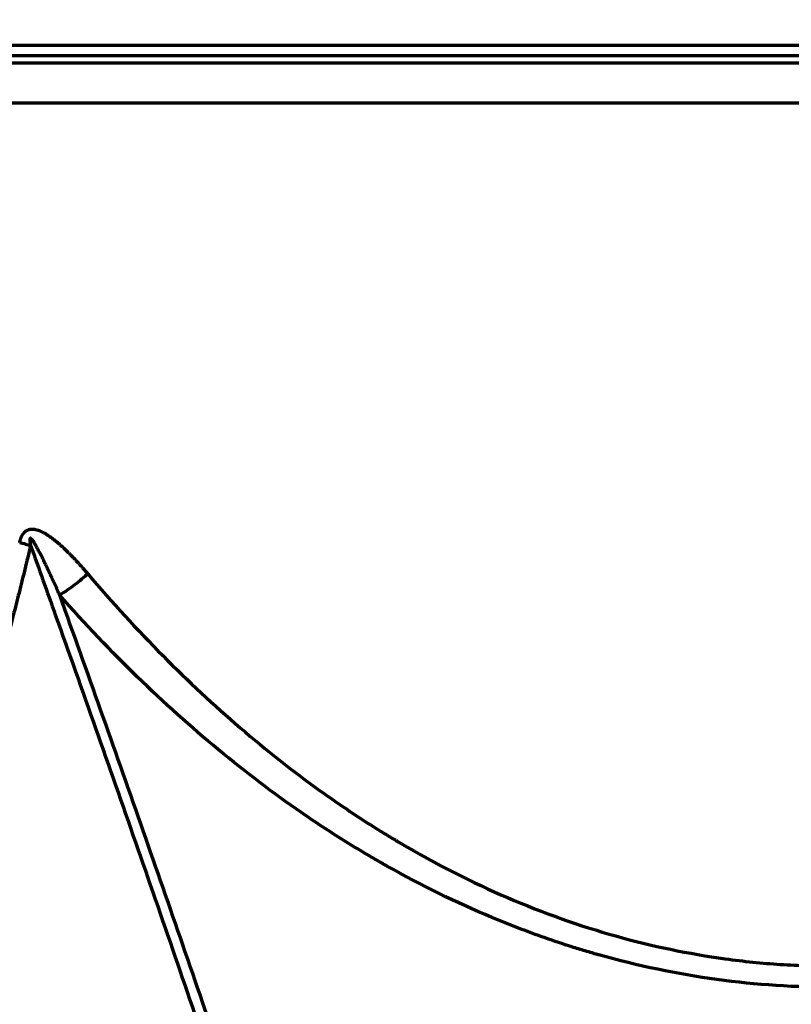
# Model space of a CAD drawing. Header units: millimetres. Extents: x -170 to 6906, y -2212 to 4257.
# Tile 239 of 256: x 4489 to 4596, y 1937 to 2073. Entities that reach past the tile are written whole.
import ezdxf

# ---------------------------------------------------------------- set-up
doc = ezdxf.new("R2010")
doc.units = ezdxf.units.MM
doc.layers.add('1', color=7, linetype='Continuous', true_color=0xffffff)
doc.styles.add('PC_TEXTSTYLE', font='ISOCP.SHX', dxfattribs={"width": 0.707, "bigfont": 'GBCBIG.SHX'})
doc.dimstyles.new('GB_DIMSTYLE', dxfattribs={"dimtxt": 50, "dimasz": 40, "dimexe": 1, "dimexo": 0, "dimgap": 1.5, "dimtad": 1, "dimdec": 1, "dimdsep": 46, "dimtxsty": 'PC_TEXTSTYLE', "dimcen": 0, "dimclrd": 256, "dimclrt": 3, "dimadec": 1, "dimazin": 2, "dimtp": 0.1, "dimtm": 0.1, "dimtfac": 0.71, "dimtdec": 1, "dimtmove": 0, "dimatfit": 3, "dimfxl": 1, "dimtfill": 1, "dimarcsym": 0})

# ---------------------------------------------------------------- blocks, each defined once
blk = doc.blocks.new('*D30')
at = {"color": 0, "lineweight": -2, "transparency": 16777216}
for p, q in [((4751.82, 2404.86), (4751.82, 1659.34)), ((4601.97, 1836.27), (4601.97, 1659.34))]:
    blk.add_line(p, q, dxfattribs=at)
at = {"lineweight": -2, "transparency": 16777216}
for p, q in [((4601.97, 1660.34), (4446.17, 1660.34)), ((4711.82, 1660.34), (4641.97, 1660.34))]:
    blk.add_line(p, q, dxfattribs=at)
at = {"lineweight": 18, "transparency": 16777216}
for points in [[(4641.97, 1667.01), (4641.97, 1653.67), (4601.97, 1660.34)], [(4711.82, 1667.01), (4711.82, 1653.67), (4751.82, 1660.34)]]:
    blk.add_solid(points, dxfattribs=at)
at = {"layer": 'Defpoints', "color": 0, "lineweight": 18, "transparency": 16777216}
for p in [(4751.82, 2404.86), (4601.97, 1836.27), (4751.82, 1660.34)]:
    blk.add_point(p, dxfattribs=at)
at = {"color": 3, "lineweight": 18, "transparency": 16777216, "insert": (4475.96, 1686.84), "char_height": 50, "attachment_point": 5, "style": 'PC_TEXTSTYLE'}
blk.add_mtext('150', dxfattribs=at)
blk = doc.blocks.new('*D31')
at = {"color": 0, "lineweight": -2, "transparency": 16777216}
for p, q in [((4751.82, 2404.86), (2648.79, 2404.86)), ((4499.54, 1877.86), (2648.79, 1877.86))]:
    blk.add_line(p, q, dxfattribs=at)
at = {"lineweight": -2, "transparency": 16777216}
blk.add_line((2649.79, 2364.86), (2649.79, 1917.86), dxfattribs=at)
at = {"lineweight": 18, "transparency": 16777216}
for points in [[(2643.12, 2364.86), (2656.45, 2364.86), (2649.79, 2404.86)], [(2643.12, 1917.86), (2656.45, 1917.86), (2649.79, 1877.86)]]:
    blk.add_solid(points, dxfattribs=at)
at = {"layer": 'Defpoints', "color": 0, "lineweight": 18, "transparency": 16777216}
for p in [(4751.82, 2404.86), (2649.79, 1877.86), (4499.54, 1877.86)]:
    blk.add_point(p, dxfattribs=at)
at = {"color": 3, "lineweight": 18, "transparency": 16777216, "insert": (2623.28, 2141.36), "char_height": 50, "attachment_point": 5, "rotation": 90, "style": 'PC_TEXTSTYLE', "bg_fill": 3, "box_fill_scale": 1.1, "bg_fill_color": 256, "bg_fill_true_color": 13158600, "bg_fill_transparency": 0}
blk.add_mtext('527', dxfattribs=at)
blk = doc.blocks.new('*D35')
at = {"color": 0, "lineweight": -2, "transparency": 16777216}
for p, q in [((2903.58, 2536.83), (2903.58, 628.33)), ((4601.97, 1836.27), (4601.97, 628.33))]:
    blk.add_line(p, q, dxfattribs=at)
at = {"lineweight": -2, "transparency": 16777216}
blk.add_line((2943.58, 629.33), (4561.97, 629.33), dxfattribs=at)
at = {"lineweight": 18, "transparency": 16777216}
for points in [[(2943.58, 636), (2943.58, 622.66), (2903.58, 629.33)], [(4561.97, 636), (4561.97, 622.66), (4601.97, 629.33)]]:
    blk.add_solid(points, dxfattribs=at)
at = {"layer": 'Defpoints', "color": 0, "lineweight": 18, "transparency": 16777216}
for p in [(2903.58, 2536.83), (4601.97, 1836.27), (4601.97, 629.33)]:
    blk.add_point(p, dxfattribs=at)
at = {"color": 3, "lineweight": 18, "transparency": 16777216, "insert": (3752.78, 655.83), "char_height": 50, "attachment_point": 5, "style": 'PC_TEXTSTYLE', "bg_fill": 3, "box_fill_scale": 1.1, "bg_fill_color": 256, "bg_fill_true_color": 13158600, "bg_fill_transparency": 0}
blk.add_mtext('1698.4', dxfattribs=at)

msp = doc.modelspace()

# ---------------------------------------------------------------- linework, layer by layer
at = {"lineweight": 18}
for centre, radius, start, end in [((4755.3, 2404.86), 1852.47, 311.27438, 162.6537), ((4461.59, 2048.25), 775.69, 249.72699, 9.26252)]:
    msp.add_arc(centre, radius, start, end, dxfattribs=at)
at = {"layer": '1', "color": 0, "linetype": 'Continuous', "lineweight": 70}
for p, q in [((4406.82, 2069.86), (4795.45, 2069.86)), ((4783.82, 2068.36), (4419.82, 2068.36)), ((4784.82, 2067.36), (4418.82, 2067.36)), ((4413.2, 2061.86), (4791.82, 2061.86))]:
    msp.add_line(p, q, dxfattribs=at)
for points, knots in [([(4489.49, 2001.05), (4489.49, 2001.06), (4489.5, 2001.08), (4489.5, 2001.12), (4489.51, 2001.15), (4489.52, 2001.18), (4489.53, 2001.21), (4489.54, 2001.24), (4489.54, 2001.27), (4489.55, 2001.3), (4489.56, 2001.33), (4489.57, 2001.36), (4489.58, 2001.39), (4489.59, 2001.42), (4489.6, 2001.45), (4489.61, 2001.48), (4489.62, 2001.51), (4489.63, 2001.54), (4489.64, 2001.56), (4489.65, 2001.59), (4489.66, 2001.62), (4489.67, 2001.65), (4489.68, 2001.67), (4489.69, 2001.7), (4489.7, 2001.73), (4489.71, 2001.75), (4489.72, 2001.78), (4489.73, 2001.8), (4489.74, 2001.83), (4489.75, 2001.85), (4489.76, 2001.88), (4489.78, 2001.9), (4489.79, 2001.93), (4489.8, 2001.95), (4489.81, 2001.97), (4489.82, 2002), (4489.84, 2002.02), (4489.85, 2002.04), (4489.86, 2002.06), (4489.87, 2002.08), (4489.89, 2002.11), (4489.9, 2002.13), (4489.91, 2002.15), (4489.93, 2002.17), (4489.94, 2002.19), (4489.95, 2002.21), (4489.97, 2002.23), (4489.98, 2002.25), (4489.99, 2002.27), (4490.01, 2002.29), (4490.02, 2002.3), (4490.04, 2002.32), (4490.05, 2002.34), (4490.07, 2002.36), (4490.08, 2002.38), (4490.1, 2002.39), (4490.11, 2002.41), (4490.13, 2002.43), (4490.14, 2002.44), (4490.16, 2002.46), (4490.17, 2002.48), (4490.19, 2002.49), (4490.2, 2002.51), (4490.22, 2002.52), (4490.24, 2002.53), (4490.25, 2002.55), (4490.27, 2002.56), (4490.29, 2002.58), (4490.3, 2002.59), (4490.32, 2002.6), (4490.34, 2002.62), (4490.35, 2002.63), (4490.37, 2002.64), (4490.39, 2002.65), (4490.41, 2002.66), (4490.42, 2002.68), (4490.44, 2002.69), (4490.46, 2002.7), (4490.48, 2002.71), (4490.5, 2002.72), (4490.51, 2002.73), (4490.53, 2002.74), (4490.55, 2002.75), (4490.57, 2002.76), (4490.59, 2002.76), (4490.61, 2002.77), (4490.63, 2002.78), (4490.65, 2002.79), (4490.67, 2002.8), (4490.69, 2002.8), (4490.71, 2002.81), (4490.73, 2002.82), (4490.75, 2002.82), (4490.77, 2002.83), (4490.79, 2002.84), (4490.81, 2002.84), (4490.83, 2002.85), (4490.85, 2002.85), (4490.87, 2002.86), (4490.89, 2002.86), (4490.91, 2002.86), (4490.93, 2002.87), (4490.96, 2002.87), (4490.98, 2002.87), (4491, 2002.88), (4491.02, 2002.88), (4491.04, 2002.88), (4491.07, 2002.88), (4491.09, 2002.89), (4491.11, 2002.89), (4491.13, 2002.89), (4491.16, 2002.89), (4491.18, 2002.89), (4491.2, 2002.89), (4491.23, 2002.89), (4491.25, 2002.89), (4491.27, 2002.89), (4491.3, 2002.89), (4491.32, 2002.89), (4491.34, 2002.89), (4491.37, 2002.88), (4491.39, 2002.88), (4491.42, 2002.88), (4491.44, 2002.88), (4491.47, 2002.87), (4491.49, 2002.87), (4491.52, 2002.87), (4491.54, 2002.86), (4491.57, 2002.86), (4491.59, 2002.85), (4491.62, 2002.85), (4491.64, 2002.85), (4491.67, 2002.84), (4491.8, 2002.81), (4492.03, 2002.74), (4492.39, 2002.61), (4492.76, 2002.42), (4493.15, 2002.2), (4493.56, 2001.93), (4493.99, 2001.62), (4494.32, 2001.36), (4494.55, 2001.17), (4494.66, 2001.08), (4494.77, 2000.99), (4494.89, 2000.89), (4495, 2000.79), (4495.12, 2000.68), (4495.23, 2000.58), (4495.35, 2000.47), (4495.47, 2000.36), (4495.59, 2000.25), (4495.71, 2000.14), (4495.83, 2000.02), (4495.95, 1999.9), (4496.08, 1999.78), (4496.2, 1999.66), (4496.33, 1999.53), (4496.46, 1999.4), (4496.58, 1999.27), (4496.71, 1999.14), (4496.84, 1999), (4496.97, 1998.87), (4497.1, 1998.73), (4497.24, 1998.59), (4497.37, 1998.44), (4497.5, 1998.3), (4497.64, 1998.15), (4497.78, 1998), (4497.91, 1997.84), (4498.05, 1997.69), (4498.19, 1997.53), (4498.33, 1997.37), (4498.47, 1997.21), (4498.62, 1997.04), (4498.76, 1996.88), (4498.86, 1996.76), (4498.9, 1996.71)], [0, 0, 0, 0, 0.002352, 0.004689, 0.007009, 0.009313, 0.011602, 0.013875, 0.016133, 0.018376, 0.020603, 0.022816, 0.025013, 0.027196, 0.029365, 0.031519, 0.033659, 0.035784, 0.037896, 0.039994, 0.042079, 0.04415, 0.046208, 0.048254, 0.050286, 0.052305, 0.054313, 0.056308, 0.058291, 0.060262, 0.062221, 0.064169, 0.066106, 0.068032, 0.069948, 0.071852, 0.073747, 0.075631, 0.077506, 0.079371, 0.081226, 0.083073, 0.084911, 0.08674, 0.088561, 0.090374, 0.092179, 0.093977, 0.095767, 0.097551, 0.099327, 0.101098, 0.102862, 0.104621, 0.106374, 0.108122, 0.109865, 0.111603, 0.113338, 0.115068, 0.116794, 0.118517, 0.120237, 0.121955, 0.12367, 0.125382, 0.127093, 0.128803, 0.130511, 0.132219, 0.133926, 0.135633, 0.13734, 0.139047, 0.140756, 0.142465, 0.144176, 0.145888, 0.147603, 0.14932, 0.15104, 0.152762, 0.154488, 0.156218, 0.157952, 0.159689, 0.161432, 0.163179, 0.164931, 0.166689, 0.168453, 0.170222, 0.171998, 0.173781, 0.175571, 0.177367, 0.179171, 0.180983, 0.182803, 0.184631, 0.186468, 0.188313, 0.190168, 0.192031, 0.193905, 0.195788, 0.197681, 0.199584, 0.201498, 0.203422, 0.205358, 0.207304, 0.209262, 0.211232, 0.213213, 0.215206, 0.217212, 0.21923, 0.22126, 0.223304, 0.22536, 0.227429, 0.229512, 0.231609, 0.233719, 0.235843, 0.23798, 0.240133, 0.242299, 0.24448, 0.246676, 0.248886, 0.251111, 0.253352, 0.282152, 0.313372, 0.347198, 0.383775, 0.423216, 0.465615, 0.511043, 0.522324, 0.533757, 0.545344, 0.557084, 0.568979, 0.581029, 0.593234, 0.605596, 0.618115, 0.630791, 0.643624, 0.656617, 0.669767, 0.683077, 0.696547, 0.710176, 0.723966, 0.737917, 0.752029, 0.766303, 0.780738, 0.795336, 0.810096, 0.825019, 0.840105, 0.855354, 0.870768, 0.886345, 0.902087, 0.917993, 0.934064, 0.9503, 0.966701, 0.983268, 1, 1, 1, 1]), ([(4489.49, 2001.05), (4489.76, 2000.97), (4490.03, 2000.9), (4490.41, 2000.79), (4490.53, 2000.75), (4490.71, 2000.69), (4490.77, 2000.67), (4490.88, 2000.64), (4490.94, 2000.62), (4491, 2000.6)], [0, 0, 0, 0, 0.5, 0.5, 0.75, 0.75, 0.875, 0.875, 1, 1, 1, 1]), ([(4495.02, 1993.77), (4494.99, 1993.84), (4494.93, 1993.98), (4494.83, 1994.19), (4494.74, 1994.39), (4494.65, 1994.59), (4494.56, 1994.79), (4494.47, 1994.99), (4494.38, 1995.18), (4494.29, 1995.37), (4494.21, 1995.56), (4494.12, 1995.75), (4494.04, 1995.93), (4493.96, 1996.11), (4493.87, 1996.28), (4493.8, 1996.45), (4493.72, 1996.62), (4493.64, 1996.79), (4493.56, 1996.95), (4493.49, 1997.11), (4493.41, 1997.27), (4493.34, 1997.42), (4493.27, 1997.57), (4493.2, 1997.72), (4493.13, 1997.86), (4493.06, 1998), (4493, 1998.14), (4492.88, 1998.37), (4492.73, 1998.69), (4492.54, 1999.08), (4492.36, 1999.43), (4492.19, 1999.75), (4492.06, 2000), (4491.95, 2000.2), (4491.87, 2000.35), (4491.79, 2000.5), (4491.72, 2000.63), (4491.65, 2000.75), (4491.58, 2000.87), (4491.51, 2000.98), (4491.45, 2001.07), (4491.4, 2001.16), (4491.34, 2001.24), (4491.3, 2001.31), (4491.25, 2001.37), (4491.21, 2001.42), (4491.18, 2001.46), (4491.14, 2001.5), (4491.11, 2001.53), (4491.08, 2001.56), (4491.06, 2001.58), (4491.03, 2001.6), (4491.01, 2001.61), (4490.98, 2001.62), (4490.96, 2001.62), (4490.95, 2001.61), (4490.93, 2001.6), (4490.92, 2001.59), (4490.91, 2001.57), (4490.9, 2001.54), (4490.89, 2001.51), (4490.89, 2001.47), (4490.88, 2001.43), (4490.88, 2001.38), (4490.89, 2001.32), (4490.89, 2001.26), (4490.9, 2001.2), (4490.9, 2001.13), (4490.91, 2001.06), (4490.93, 2000.97), (4490.94, 2000.89), (4490.96, 2000.8), (4490.98, 2000.7), (4490.99, 2000.63), (4491, 2000.6)], [0, 0, 0, 0, 0.023211, 0.046099, 0.068663, 0.090903, 0.11282, 0.134413, 0.155682, 0.176628, 0.19725, 0.217548, 0.237522, 0.257172, 0.276499, 0.295501, 0.31418, 0.332535, 0.350566, 0.368273, 0.385656, 0.402715, 0.419451, 0.435862, 0.451949, 0.467713, 0.483152, 0.498268, 0.545744, 0.589501, 0.62954, 0.665861, 0.698466, 0.717024, 0.734628, 0.751278, 0.766975, 0.78172, 0.795513, 0.808358, 0.820253, 0.831203, 0.841209, 0.850276, 0.857458, 0.864089, 0.870174, 0.875717, 0.880726, 0.88521, 0.889183, 0.892664, 0.895684, 0.898285, 0.900539, 0.902552, 0.90447, 0.906461, 0.908677, 0.91123, 0.914193, 0.917615, 0.921524, 0.925943, 0.930886, 0.936362, 0.94238, 0.948944, 0.956059, 0.963729, 0.971956, 0.980742, 0.99009, 1, 1, 1, 1]), ([(4491, 2000.6), (4492.14, 1997.42), (4493.28, 1994.23), (4498.16, 1980.58), (4501.85, 1970.09), (4509.16, 1949.07), (4512.79, 1938.53), (4518.9, 1920.56), (4521.41, 1913.12), (4523.9, 1905.68)], [0, 0, 0, 0, 0.101245, 0.101245, 0.433701, 0.433701, 0.766156, 0.766156, 1, 1, 1, 1]), ([(4498.9, 1996.71), (4502.3, 1992.71), (4505.76, 1988.94), (4512.8, 1981.84), (4516.37, 1978.51), (4523.61, 1972.3), (4527.28, 1969.41), (4532.84, 1965.41), (4534.7, 1964.14), (4537.51, 1962.3), (4538.92, 1961.41), (4540.57, 1960.4), (4541.39, 1959.9), (4541.78, 1959.68), (4541.94, 1959.58), (4541.99, 1959.55), (4542.01, 1959.54), (4542.02, 1959.53), (4542.03, 1959.53), (4542.03, 1959.53), (4542.03, 1959.53), (4542.03, 1959.53), (4542.03, 1959.53), (4542.03, 1959.53), (4542.03, 1959.52), (4542.12, 1959.47), (4547.05, 1956.57), (4552.03, 1954.04), (4561.94, 1949.78), (4566.94, 1948.01), (4577, 1945.19), (4582.05, 1944.14), (4589.65, 1943.1), (4592.19, 1942.84), (4595.99, 1942.59), (4597.9, 1942.5), (4600.12, 1942.45), (4601.15, 1942.45), (4601.54, 1942.44), (4601.7, 1942.44), (4601.78, 1942.44), (4602.02, 1942.44), (4607.24, 1942.46), (4612.46, 1942.86), (4622.57, 1944.34), (4627.61, 1945.44), (4637.64, 1948.36), (4642.62, 1950.18), (4650.03, 1953.44), (4652.49, 1954.62), (4656.16, 1956.52), (4657.99, 1957.5), (4660.11, 1958.71), (4661.17, 1959.32), (4661.66, 1959.61), (4661.87, 1959.74), (4661.93, 1959.78), (4661.96, 1959.8), (4661.98, 1959.8), (4661.98, 1959.81), (4661.98, 1959.81), (4661.98, 1959.81), (4661.98, 1959.81), (4661.98, 1959.81), (4661.98, 1959.81), (4661.99, 1959.81), (4662.05, 1959.85), (4665.88, 1962.13), (4669.67, 1964.64), (4677.05, 1970.02), (4680.7, 1972.93), (4687.91, 1979.18), (4691.47, 1982.53), (4698.47, 1989.67), (4701.91, 1993.46), (4705.29, 1997.46)], [0, 0, 0, 0, 0.0625, 0.0625, 0.125, 0.125, 0.1875, 0.1875, 0.21875, 0.21875, 0.234375, 0.242187, 0.246094, 0.248047, 0.248535, 0.248779, 0.248901, 0.248932, 0.248947, 0.248951, 0.248951, 0.248953, 0.248953, 0.248955, 0.248962, 0.249023, 0.25, 0.3125, 0.3125, 0.375, 0.375, 0.4375, 0.4375, 0.46875, 0.46875, 0.484375, 0.492187, 0.496094, 0.49707, 0.49707, 0.498047, 0.498047, 0.5, 0.5625, 0.5625, 0.625, 0.625, 0.6875, 0.6875, 0.71875, 0.71875, 0.734375, 0.742187, 0.746094, 0.748047, 0.748535, 0.748779, 0.748901, 0.748932, 0.748947, 0.748951, 0.748951, 0.748953, 0.748953, 0.748955, 0.748962, 0.749023, 0.75, 0.8125, 0.8125, 0.875, 0.875, 0.9375, 0.9375, 1, 1, 1, 1]), ([(4498.9, 1996.71), (4498.63, 1996.45), (4498.34, 1996.2), (4497.74, 1995.69), (4497.42, 1995.43), (4496.76, 1994.93), (4496.42, 1994.69), (4495.73, 1994.21), (4495.37, 1993.98), (4495.02, 1993.77)], [0, 0, 0, 0, 0.25, 0.25, 0.5, 0.5, 0.75, 0.75, 1, 1, 1, 1]), ([(4709.2, 1994.52), (4705.69, 1990.51), (4698.54, 1982.92), (4687.44, 1972.84), (4679.81, 1966.99), (4674, 1962.93), (4671.08, 1960.98), (4667.64, 1958.85), (4665.92, 1957.82), (4665.05, 1957.31), (4664.62, 1957.06), (4664.4, 1956.94), (4664.29, 1956.87), (4664.24, 1956.84), (4664.21, 1956.83), (4664.2, 1956.82), (4664.19, 1956.82), (4664.19, 1956.81), (4664.18, 1956.81), (4664.18, 1956.81), (4664.18, 1956.81), (4664.18, 1956.81), (4664.18, 1956.81), (4659.2, 1953.95), (4654.15, 1951.45), (4643.98, 1947.15), (4638.85, 1945.36), (4628.52, 1942.47), (4623.32, 1941.38), (4615.49, 1940.28), (4612.87, 1940), (4608.94, 1939.72), (4606.98, 1939.61), (4604.68, 1939.54), (4603.53, 1939.52), (4602.96, 1939.51), (4602.67, 1939.51), (4602.53, 1939.51), (4602.45, 1939.5), (4602.42, 1939.5), (4602.4, 1939.5), (4602.39, 1939.5), (4602.39, 1939.5), (4602.39, 1939.5), (4602.38, 1939.5), (4602.38, 1939.5), (4596.89, 1939.48), (4591.41, 1939.83), (4580.48, 1941.33), (4575.03, 1942.47), (4569.61, 1943.99), (4569.61, 1943.99), (4569.61, 1943.99), (4569.61, 1943.99), (4569.6, 1943.99), (4569.59, 1944), (4569.58, 1944), (4569.54, 1944.01), (4569.48, 1944.03), (4569.34, 1944.07), (4569.07, 1944.14), (4568.52, 1944.3), (4567.44, 1944.62), (4565.27, 1945.29), (4560.94, 1946.72), (4557.26, 1948.14), (4549.92, 1951.21), (4545.08, 1953.58), (4540.29, 1956.28), (4540.29, 1956.28), (4540.29, 1956.28), (4540.29, 1956.28), (4540.28, 1956.28), (4540.28, 1956.29), (4540.27, 1956.29), (4540.26, 1956.3), (4540.23, 1956.31), (4540.18, 1956.34), (4540.07, 1956.41), (4539.85, 1956.53), (4539.42, 1956.78), (4538.55, 1957.28), (4536.81, 1958.3), (4533.35, 1960.41), (4530.41, 1962.34), (4524.58, 1966.36), (4516.91, 1972.17), (4505.74, 1982.2), (4498.55, 1989.76), (4495.02, 1993.77)], [0, 0, 0, 0, 0.0625, 0.125, 0.1875, 0.1875, 0.21875, 0.234375, 0.242187, 0.246094, 0.248047, 0.249023, 0.249512, 0.249756, 0.249878, 0.249939, 0.249969, 0.249985, 0.249992, 0.249996, 0.249998, 0.249998, 0.25, 0.25, 0.3125, 0.3125, 0.375, 0.375, 0.4375, 0.4375, 0.46875, 0.46875, 0.484375, 0.492187, 0.496094, 0.498047, 0.499023, 0.499512, 0.499756, 0.499878, 0.499939, 0.499969, 0.499985, 0.499992, 0.499992, 0.5, 0.5, 0.5625, 0.5625, 0.625, 0.625, 0.625008, 0.625008, 0.625015, 0.625031, 0.625061, 0.625122, 0.625244, 0.625488, 0.625977, 0.626953, 0.628906, 0.632812, 0.640625, 0.65625, 0.6875, 0.6875, 0.75, 0.75, 0.750004, 0.750004, 0.750008, 0.750015, 0.750031, 0.750061, 0.750122, 0.750244, 0.750488, 0.750977, 0.751953, 0.753906, 0.757812, 0.765625, 0.78125, 0.8125, 0.8125, 0.875, 0.9375, 1, 1, 1, 1]), ([(4525.91, 1904.69), (4523.23, 1912.66), (4520.54, 1920.61), (4514.23, 1939.11), (4510.59, 1949.64), (4503.25, 1970.67), (4499.54, 1981.16), (4495.53, 1992.34), (4495.28, 1993.05), (4495.02, 1993.77)], [0, 0, 0, 0, 0.266822, 0.266822, 0.621321, 0.621321, 0.975819, 0.975819, 1, 1, 1, 1])]:
    msp.add_open_spline(points, degree=3, knots=knots, dxfattribs=at)
msp.add_open_spline([(4491, 2000.6), (4485.55, 1978.04), (4480.39, 1962.84)], degree=2, dxfattribs=at)

# ---------------------------------------------------------------- dimensions: what is measured, and where the dimension line sits
at = {"lineweight": 18}
dim = msp.add_linear_dim(base=(4751.82, 1660.34), p1=(4601.97, 1836.27), p2=(4751.82, 2404.86), text='150', dimstyle='GB_DIMSTYLE', override={"dimtfill": 0}, dxfattribs=at)
dim.commit()
dim.dimension.update_dxf_attribs({"geometry": '*D30', "text_midpoint": (4475.96, 1660.34), "dimtype": 160})

# ---------------------------------------------------------------- next in the draw order: dimensions: what is measured, and where the dimension line sits
dim = msp.add_linear_dim(base=(2649.79, 1877.86), p1=(4751.82, 2404.86), p2=(4499.54, 1877.86), angle=90, text='527', dimstyle='GB_DIMSTYLE', dxfattribs=at)
dim.commit()
dim.dimension.update_dxf_attribs({"geometry": '*D31', "text_midpoint": (2623.28, 2141.36)})

# ---------------------------------------------------------------- next in the draw order: dimensions: what is measured, and where the dimension line sits
dim = msp.add_linear_dim(base=(4601.97, 629.33), p1=(2903.58, 2536.83), p2=(4601.97, 1836.27), dimstyle='GB_DIMSTYLE', dxfattribs=at)
dim.commit()
dim.dimension.update_dxf_attribs({"geometry": '*D35', "text_midpoint": (3752.78, 655.83)})

doc.saveas('drawing.dxf')
